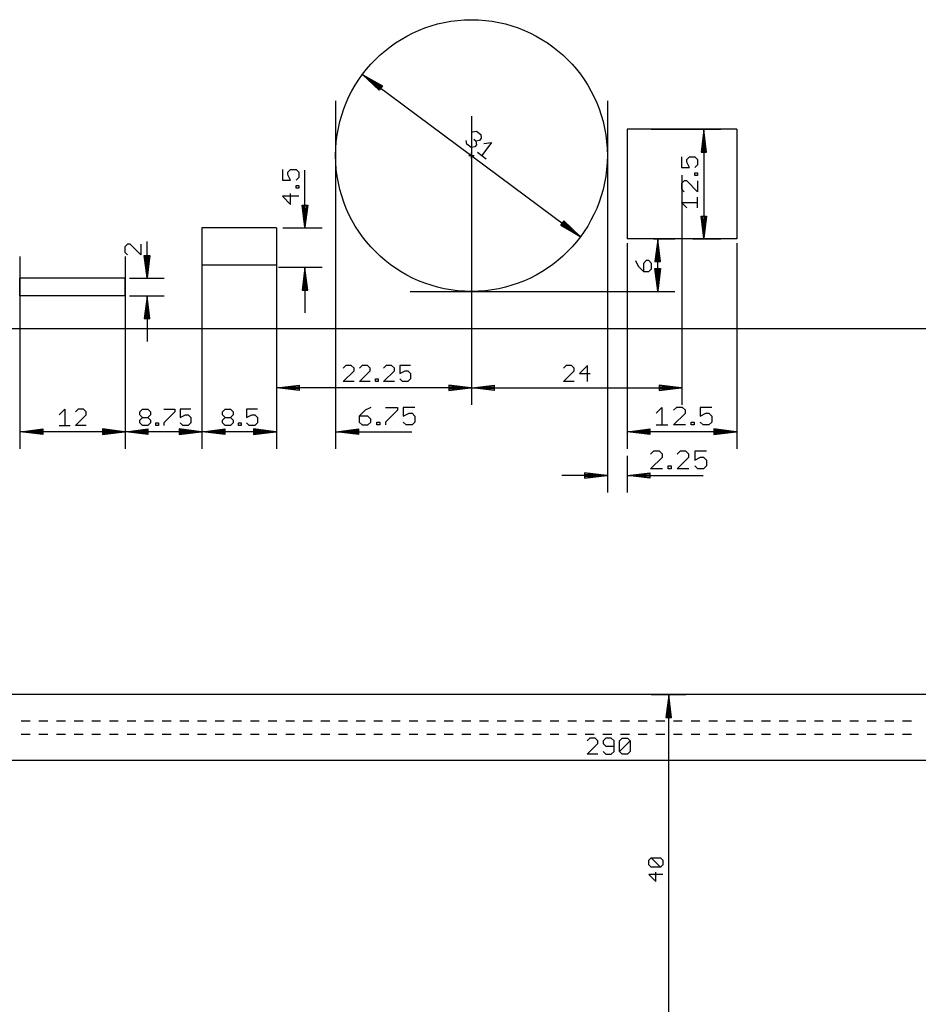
# Model space of a CAD drawing. Extents: x -279 to 630, y -428 to 126.
# Tile 7 of 14: x 78 to 180, y -75 to 37. Entities that reach past the tile are written whole.
import ezdxf

# ---------------------------------------------------------------- set-up
doc = ezdxf.new("R2010")
doc.units = 0
doc.layers.add('20', color=7, linetype='CONTINUOUS')
doc.layers.add('47', color=140, linetype='CONTINUOUS')

msp = doc.modelspace()

# ---------------------------------------------------------------- linework, layer by layer
at = {"layer": '20'}
for p, q in [((159.75, 24.5), (147.25, 24.5)), ((147.25, 24.5), (147.25, 12)), ((159.75, 24.5), (159.75, 12)), ((107.25, 13.25), (98.75, 13.25)), ((98.75, 13.25), (98.75, 9)), ((107.25, 13.25), (107.25, 9)), ((159.75, 12), (147.25, 12)), ((107.25, 9), (98.75, 9)), ((90, 7.5), (78, 7.5)), ((78, 5.5), (78, 7.5)), ((90, 5.5), (90, 7.5)), ((90, 5.5), (78, 5.5)), ((285, 1.75), (5, 1.75)), ((288.5, -40), (1.5, -40)), ((78.1486, -43), (79.1591, -43)), ((80.1591, -43), (81.1696, -43)), ((82.1696, -43), (83.1801, -43)), ((84.1801, -43), (85.1906, -43)), ((86.1906, -43), (87.2011, -43)), ((88.2011, -43), (89.2115, -43)), ((90.2115, -43), (91.222, -43)), ((92.222, -43), (93.2325, -43)), ((94.2325, -43), (95.243, -43)), ((96.243, -43), (97.2535, -43)), ((98.2535, -43), (99.264, -43)), ((100.264, -43), (101.2745, -43)), ((102.2745, -43), (103.285, -43)), ((104.285, -43), (105.2955, -43)), ((106.2955, -43), (107.3059, -43)), ((108.3059, -43), (109.3164, -43)), ((110.3164, -43), (111.3269, -43)), ((112.3269, -43), (113.3374, -43)), ((114.3374, -43), (115.3479, -43)), ((116.3479, -43), (117.3584, -43)), ((118.3584, -43), (119.3689, -43)), ((120.3689, -43), (121.3794, -43)), ((122.3794, -43), (123.3899, -43)), ((124.3899, -43), (125.4004, -43)), ((126.4004, -43), (127.4108, -43)), ((128.4108, -43), (129.4213, -43)), ((130.4213, -43), (131.4318, -43)), ((132.4318, -43), (133.4423, -43)), ((134.4423, -43), (135.4528, -43)), ((136.4528, -43), (137.4633, -43)), ((138.4633, -43), (139.4738, -43)), ((140.4738, -43), (141.4843, -43)), ((142.4843, -43), (143.4948, -43)), ((144.4948, -43), (145.5052, -43)), ((146.5052, -43), (147.5157, -43)), ((148.5157, -43), (149.5262, -43)), ((150.5262, -43), (151.5367, -43)), ((152.5367, -43), (153.5472, -43)), ((154.5472, -43), (155.5577, -43)), ((156.5577, -43), (157.5682, -43)), ((158.5682, -43), (159.5787, -43)), ((160.5787, -43), (161.5892, -43)), ((162.5892, -43), (163.5996, -43)), ((164.5996, -43), (165.6101, -43)), ((166.6101, -43), (167.6206, -43)), ((168.6206, -43), (169.6311, -43)), ((170.6311, -43), (171.6416, -43)), ((172.6416, -43), (173.6521, -43)), ((174.6521, -43), (175.6626, -43)), ((176.6626, -43), (177.6731, -43)), ((178.6731, -43), (179.6836, -43)), ((78.1486, -44.5), (79.1591, -44.5)), ((80.1591, -44.5), (81.1696, -44.5)), ((82.1696, -44.5), (83.1801, -44.5)), ((84.1801, -44.5), (85.1906, -44.5)), ((86.1906, -44.5), (87.2011, -44.5)), ((88.2011, -44.5), (89.2115, -44.5)), ((90.2115, -44.5), (91.222, -44.5)), ((92.222, -44.5), (93.2325, -44.5)), ((94.2325, -44.5), (95.243, -44.5)), ((96.243, -44.5), (97.2535, -44.5)), ((98.2535, -44.5), (99.264, -44.5)), ((100.264, -44.5), (101.2745, -44.5)), ((102.2745, -44.5), (103.285, -44.5)), ((104.285, -44.5), (105.2955, -44.5)), ((106.2955, -44.5), (107.3059, -44.5)), ((108.3059, -44.5), (109.3164, -44.5)), ((110.3164, -44.5), (111.3269, -44.5)), ((112.3269, -44.5), (113.3374, -44.5)), ((114.3374, -44.5), (115.3479, -44.5)), ((116.3479, -44.5), (117.3584, -44.5)), ((118.3584, -44.5), (119.3689, -44.5)), ((120.3689, -44.5), (121.3794, -44.5)), ((122.3794, -44.5), (123.3899, -44.5)), ((124.3899, -44.5), (125.4004, -44.5)), ((126.4004, -44.5), (127.4108, -44.5)), ((128.4108, -44.5), (129.4213, -44.5)), ((130.4213, -44.5), (131.4318, -44.5)), ((132.4318, -44.5), (133.4423, -44.5)), ((134.4423, -44.5), (135.4528, -44.5)), ((136.4528, -44.5), (137.4633, -44.5)), ((138.4633, -44.5), (139.4738, -44.5)), ((140.4738, -44.5), (141.4843, -44.5)), ((142.4843, -44.5), (143.4948, -44.5)), ((144.4948, -44.5), (145.5052, -44.5)), ((146.5052, -44.5), (147.5157, -44.5)), ((148.5157, -44.5), (149.5262, -44.5)), ((150.5262, -44.5), (151.5367, -44.5)), ((152.5367, -44.5), (153.5472, -44.5)), ((154.5472, -44.5), (155.5577, -44.5)), ((156.5577, -44.5), (157.5682, -44.5)), ((158.5682, -44.5), (159.5787, -44.5)), ((160.5787, -44.5), (161.5892, -44.5)), ((162.5892, -44.5), (163.5996, -44.5)), ((164.5996, -44.5), (165.6101, -44.5)), ((166.6101, -44.5), (167.6206, -44.5)), ((168.6206, -44.5), (169.6311, -44.5)), ((170.6311, -44.5), (171.6416, -44.5)), ((172.6416, -44.5), (173.6521, -44.5)), ((174.6521, -44.5), (175.6626, -44.5)), ((176.6626, -44.5), (177.6731, -44.5)), ((178.6731, -44.5), (179.6836, -44.5))]:
    msp.add_line(p, q, dxfattribs=at)
msp.add_circle((129.5, 21.5), 15.5, dxfattribs=at)
at = {"layer": '47'}
for p, q in [((117.0654, 30.7537), (117.0654, 30.7537)), ((117.1175, 30.7149), (141.8825, 12.2851)), ((117.1175, 30.7149), (119.3418, 29.4575)), ((118.9606, 28.9453), (117.1175, 30.7149)), ((117.1175, 30.7149), (119.2288, 29.3057)), ((119.0736, 29.0971), (117.1175, 30.7149)), ((117.1175, 30.7149), (119.3064, 29.41)), ((118.996, 28.9929), (117.1175, 30.7149)), ((119.3418, 29.4575), (118.9606, 28.9453)), ((114, 27.75), (114, -11.95)), ((145, 27.75), (145, -16.95)), ((129.5, 26), (129.5, -6.95)), ((129.6255, 24.2077), (130.0568, 24.2706)), ((130.0568, 24.2706), (130.551, 23.9022)), ((130.551, 23.9022), (130.6139, 23.4709)), ((150, 24.5), (157.95, 24.5)), ((156, 24.435), (155.6808, 21.9)), ((156, 24.435), (155.74, 21.9)), ((156, 24.435), (155.87, 21.9)), ((156, 24.435), (156, 12.065)), ((156.3192, 21.9), (156, 24.435)), ((156.13, 21.9), (156, 24.435)), ((156.26, 21.9), (156, 24.435)), ((128.9517, 22.788), (128.8888, 23.2193)), ((129.4459, 22.4196), (128.9517, 22.788)), ((129.8772, 22.4825), (129.4459, 22.4196)), ((129.9984, 23.1609), (129.7513, 23.3451)), ((130.0614, 22.7296), (129.8772, 22.4825)), ((130.4297, 23.2238), (129.9984, 23.1609)), ((129.9984, 23.1609), (130.0614, 22.7296)), ((130.6139, 23.4709), (130.4297, 23.2238)), ((131.7804, 22.9858), (130.6753, 21.5032)), ((130.9178, 22.86), (131.7804, 22.9858)), ((129.1808, 21.5), (129.8192, 21.5)), ((129.5, 21.1808), (129.5, 21.8192)), ((130.1811, 21.8716), (131.1695, 21.1348)), ((153.4446, 21.3736), (153.4446, 20.1408)), ((154.061, 21.0654), (154.3692, 21.3736)), ((154.3692, 21.3736), (154.9856, 21.3736)), ((154.9856, 21.3736), (155.2938, 21.0654)), ((155.6808, 21.9), (156.3192, 21.9)), ((154.061, 20.7572), (154.061, 21.0654)), ((154.3692, 20.1408), (154.061, 20.7572)), ((155.2938, 20.449), (154.9856, 20.1408)), ((155.2938, 21.0654), (155.2938, 20.449)), ((107.9446, 19.9213), (107.9446, 18.6886)), ((108.561, 19.6131), (108.8692, 19.9213)), ((108.561, 19.3049), (108.561, 19.6131)), ((108.8692, 18.6886), (108.561, 19.3049)), ((108.8692, 19.9213), (109.4856, 19.9213)), ((109.4856, 19.9213), (109.7938, 19.6131)), ((109.7938, 19.6131), (109.7938, 18.9968)), ((110.5, 13.315), (110.5, 19.8309)), ((153.4446, 20.1408), (154.3692, 20.1408)), ((153.5, 19.25), (153.5, -6.95)), ((154.9856, 19.22), (154.9856, 19.5282)), ((154.9856, 19.5282), (155.2938, 19.5282)), ((155.2938, 19.22), (154.9856, 19.22)), ((155.2938, 19.5282), (155.2938, 19.22)), ((107.9446, 18.6886), (108.8692, 18.6886)), ((109.7938, 18.9968), (109.4856, 18.6886)), ((109.4856, 17.7678), (109.4856, 18.076)), ((109.4856, 18.076), (109.7938, 18.076)), ((109.7938, 18.076), (109.7938, 17.7678)), ((153.7528, 18.6112), (153.4446, 18.303)), ((153.4446, 18.303), (153.4446, 17.6866)), ((154.061, 18.6112), (153.7528, 18.6112)), ((155.2938, 17.3784), (154.061, 18.6112)), ((155.2938, 18.6112), (155.2938, 17.3784)), ((109.7938, 16.8508), (107.9446, 16.8508)), ((107.9446, 16.8508), (108.8692, 15.9262)), ((108.8692, 15.9262), (108.8692, 17.159)), ((109.7938, 17.7678), (109.4856, 17.7678)), ((153.4446, 17.6866), (153.7528, 17.3784)), ((110.5, 13.315), (110.1808, 15.85)), ((110.1808, 15.85), (110.8192, 15.85)), ((110.5, 13.315), (110.24, 15.85)), ((110.5, 13.315), (110.37, 15.85)), ((110.8192, 15.85), (110.5, 13.315)), ((110.63, 15.85), (110.5, 13.315)), ((110.76, 15.85), (110.5, 13.315)), ((154.061, 15.5369), (153.4446, 16.1533)), ((153.4446, 16.1533), (155.2938, 16.1533)), ((155.2938, 15.5369), (155.2938, 16.7697)), ((140.0394, 14.0547), (139.6582, 13.5425)), ((139.6582, 13.5425), (141.8825, 12.2851)), ((139.6936, 13.59), (141.8825, 12.2851)), ((139.7712, 13.6943), (141.8825, 12.2851)), ((141.8825, 12.2851), (139.9264, 13.9029)), ((141.8825, 12.2851), (140.004, 14.0071)), ((141.8825, 12.2851), (140.0394, 14.0547)), ((156, 12.065), (155.6808, 14.6)), ((155.6808, 14.6), (156.3192, 14.6)), ((156, 12.065), (155.74, 14.6)), ((156, 12.065), (155.87, 14.6)), ((156.3192, 14.6), (156, 12.065)), ((156.13, 14.6), (156, 12.065)), ((156.26, 14.6), (156, 12.065)), ((108, 13.25), (112.45, 13.25)), ((90.2528, 11.409), (89.9446, 11.1008)), ((90.561, 11.409), (90.2528, 11.409)), ((91.7938, 10.1762), (90.561, 11.409)), ((91.7938, 11.409), (91.7938, 10.1762)), ((92.5, 7.565), (92.5, 11.6977)), ((107.25, 12.25), (107.25, -6.95)), ((141.9346, 12.2463), (141.9346, 12.2463)), ((147.25, 11.5), (147.25, -11.95)), ((150.25, 12), (152.7, 12)), ((150.75, 11.935), (150.4308, 9.4)), ((150.75, 11.935), (150.49, 9.4)), ((150.75, 11.935), (150.62, 9.4)), ((150.75, 6.065), (150.75, 11.935)), ((151.0692, 9.4), (150.75, 11.935)), ((150.88, 9.4), (150.75, 11.935)), ((151.01, 9.4), (150.75, 11.935)), ((154.75, 12), (157.95, 12)), ((159.75, 11.5), (159.75, -11.95)), ((89.9446, 11.1008), (89.9446, 10.4844)), ((89.9446, 10.4844), (90.2528, 10.1762)), ((78, 10), (78, -11.95)), ((90, 10), (90, -11.95)), ((92.5, 7.565), (92.1808, 10.1)), ((92.1808, 10.1), (92.8192, 10.1)), ((92.5, 7.565), (92.24, 10.1)), ((92.5, 7.565), (92.37, 10.1)), ((92.8192, 10.1), (92.5, 7.565)), ((92.63, 10.1), (92.5, 7.565)), ((92.76, 10.1), (92.5, 7.565)), ((98.75, 10), (98.75, -11.95)), ((148.1946, 9.5101), (148.5028, 8.8937)), ((149.4274, 9.5101), (149.1192, 9.2019)), ((149.1192, 9.2019), (149.1192, 8.2773)), ((149.7356, 9.5101), (149.4274, 9.5101)), ((150.0438, 9.2019), (149.7356, 9.5101)), ((150.0438, 8.5855), (150.0438, 9.2019)), ((150.4308, 9.4), (151.0692, 9.4)), ((107.5, 8.75), (112.45, 8.75)), ((110.5, 8.685), (110.1808, 6.15)), ((110.5, 8.685), (110.24, 6.15)), ((110.5, 8.685), (110.37, 6.15)), ((110.5, 8.685), (110.5, 3.55)), ((110.8192, 6.15), (110.5, 8.685)), ((110.63, 6.15), (110.5, 8.685)), ((110.76, 6.15), (110.5, 8.685)), ((148.5028, 8.8937), (149.1192, 8.2773)), ((149.1192, 8.2773), (149.7356, 8.2773)), ((149.7356, 8.2773), (150.0438, 8.5855)), ((150.75, 6.065), (150.4308, 8.6)), ((150.4308, 8.6), (151.0692, 8.6)), ((150.75, 6.065), (150.49, 8.6)), ((150.75, 6.065), (150.62, 8.6)), ((151.0692, 8.6), (150.75, 6.065)), ((150.88, 8.6), (150.75, 6.065)), ((151.01, 8.6), (150.75, 6.065)), ((90.5, 7.5), (94.45, 7.5)), ((107.25, 6.5), (107.25, -11.95)), ((110.1808, 6.15), (110.8192, 6.15)), ((122.5, 6), (152.7, 6)), ((90.5, 5.5), (94.45, 5.5)), ((92.5, 5.435), (92.1808, 2.9)), ((92.5, 5.435), (92.24, 2.9)), ((92.5, 5.435), (92.37, 2.9)), ((92.5, 5.435), (92.5, 0.3)), ((92.8192, 2.9), (92.5, 5.435)), ((92.63, 2.9), (92.5, 5.435)), ((92.76, 2.9), (92.5, 5.435)), ((92.1808, 2.9), (92.8192, 2.9)), ((129.5, -1.5), (129.5, -6.95)), ((115.1757, -2.4446), (114.8675, -2.7528)), ((114.8675, -4.2938), (116.1002, -3.061)), ((115.7921, -2.4446), (115.1757, -2.4446)), ((116.1002, -2.7528), (115.7921, -2.4446)), ((116.1002, -3.061), (116.1002, -2.7528)), ((117.0172, -2.4446), (116.709, -2.7528)), ((116.709, -4.2938), (117.9418, -3.061)), ((117.6336, -2.4446), (117.0172, -2.4446)), ((117.9418, -2.7528), (117.6336, -2.4446)), ((117.9418, -3.061), (117.9418, -2.7528)), ((119.7796, -2.4446), (119.4714, -2.7528)), ((119.4714, -4.2938), (120.7042, -3.061)), ((120.396, -2.4446), (119.7796, -2.4446)), ((120.7042, -2.7528), (120.396, -2.4446)), ((120.7042, -3.061), (120.7042, -2.7528)), ((122.5457, -2.4446), (121.313, -2.4446)), ((121.313, -2.4446), (121.313, -3.3692)), ((121.313, -3.3692), (121.9294, -3.061)), ((121.9294, -3.061), (122.2375, -3.061)), ((122.2375, -3.061), (122.5457, -3.3692)), ((122.5457, -3.3692), (122.5457, -3.9856)), ((140.2911, -2.4446), (139.9829, -2.7528)), ((139.9829, -4.2938), (141.2157, -3.061)), ((140.9075, -2.4446), (140.2911, -2.4446)), ((141.2157, -2.7528), (140.9075, -2.4446)), ((141.2157, -3.061), (141.2157, -2.7528)), ((142.7491, -2.4446), (141.8245, -3.3692)), ((141.8245, -3.3692), (143.0573, -3.3692)), ((142.7491, -4.2938), (142.7491, -2.4446)), ((116.1002, -4.2938), (114.8675, -4.2938)), ((117.9418, -4.2938), (116.709, -4.2938)), ((118.5506, -4.2938), (118.5506, -3.9856)), ((118.5506, -3.9856), (118.8588, -3.9856)), ((118.8588, -4.2938), (118.5506, -4.2938)), ((118.8588, -3.9856), (118.8588, -4.2938)), ((120.7042, -4.2938), (119.4714, -4.2938)), ((121.6212, -4.2938), (121.313, -3.9856)), ((122.2375, -4.2938), (121.6212, -4.2938)), ((122.5457, -3.9856), (122.2375, -4.2938)), ((141.2157, -4.2938), (139.9829, -4.2938)), ((90, -4.75), (90, -11.95)), ((107.315, -5), (109.85, -4.6808)), ((107.315, -5), (109.85, -4.74)), ((107.315, -5), (109.85, -4.87)), ((129.435, -5), (107.315, -5)), ((109.85, -5.3192), (107.315, -5)), ((109.85, -5.13), (107.315, -5)), ((109.85, -5.26), (107.315, -5)), ((109.85, -4.6808), (109.85, -5.3192)), ((129.435, -5), (126.9, -4.6808)), ((126.9, -4.6808), (126.9, -5.3192)), ((129.435, -5), (126.9, -4.74)), ((129.435, -5), (126.9, -4.87)), ((126.9, -5.3192), (129.435, -5)), ((126.9, -5.13), (129.435, -5)), ((126.9, -5.26), (129.435, -5)), ((129.565, -5), (132.1, -4.6808)), ((129.565, -5), (132.1, -4.74)), ((129.565, -5), (132.1, -4.87)), ((129.565, -5), (153.435, -5)), ((132.1, -5.3192), (129.565, -5)), ((132.1, -5.13), (129.565, -5)), ((132.1, -5.26), (129.565, -5)), ((132.1, -4.6808), (132.1, -5.3192)), ((153.435, -5), (150.9, -4.6808)), ((150.9, -4.6808), (150.9, -5.3192)), ((153.435, -5), (150.9, -4.74)), ((153.435, -5), (150.9, -4.87)), ((150.9, -5.3192), (153.435, -5)), ((150.9, -5.13), (153.435, -5)), ((150.9, -5.26), (153.435, -5)), ((107.25, -6.5), (107.25, -11.95)), ((78, -7.5), (78, -11.95)), ((82.4829, -8.061), (83.0993, -7.4446)), ((83.0993, -7.4446), (83.0993, -9.2938)), ((84.6327, -7.4446), (84.3245, -7.7528)), ((85.2491, -7.4446), (84.6327, -7.4446)), ((85.5573, -7.7528), (85.2491, -7.4446)), ((85.5573, -8.061), (85.5573, -7.7528)), ((91.6619, -7.7528), (91.9701, -7.4446)), ((91.6619, -8.061), (91.6619, -7.7528)), ((91.9701, -7.4446), (92.5865, -7.4446)), ((92.5865, -7.4446), (92.8946, -7.7528)), ((92.8946, -7.7528), (92.8946, -8.061)), ((94.4242, -7.4446), (95.657, -7.4446)), ((95.657, -7.7528), (94.4242, -8.9856)), ((95.657, -7.4446), (95.657, -7.7528)), ((97.4986, -7.4446), (96.2658, -7.4446)), ((96.2658, -7.4446), (96.2658, -8.3692)), ((98.75, -7.25), (98.75, -11.95)), ((101.0857, -7.7528), (101.3939, -7.4446)), ((101.0857, -8.061), (101.0857, -7.7528)), ((101.3939, -7.4446), (102.0103, -7.4446)), ((102.0103, -7.4446), (102.3185, -7.7528)), ((102.3185, -7.7528), (102.3185, -8.061)), ((105.0809, -7.4446), (103.8481, -7.4446)), ((103.8481, -7.4446), (103.8481, -8.3692)), ((117.3583, -7.5614), (116.6889, -8.2308)), ((118.0278, -7.2267), (117.3583, -7.5614)), ((119.7059, -7.2267), (121.0448, -7.2267)), ((121.0448, -7.5614), (119.7059, -8.9003)), ((121.0448, -7.2267), (121.0448, -7.5614)), ((123.0562, -7.2267), (121.7173, -7.2267)), ((121.7173, -7.2267), (121.7173, -8.2308)), ((150.5496, -7.8961), (151.2191, -7.2267)), ((151.2191, -7.2267), (151.2191, -9.235)), ((152.8957, -7.2267), (152.561, -7.5614)), ((153.5652, -7.2267), (152.8957, -7.2267)), ((153.8999, -7.5614), (153.5652, -7.2267)), ((153.8999, -7.8961), (153.8999, -7.5614)), ((156.9169, -7.2267), (155.5781, -7.2267)), ((155.5781, -7.2267), (155.5781, -8.2308)), ((84.3245, -9.2938), (85.5573, -8.061)), ((91.9701, -8.3692), (91.6619, -8.061)), ((91.6619, -8.6774), (91.9701, -8.3692)), ((91.6619, -8.9856), (91.6619, -8.6774)), ((91.9701, -9.2938), (91.6619, -8.9856)), ((91.9701, -8.3692), (92.5865, -8.3692)), ((92.8946, -8.061), (92.5865, -8.3692)), ((92.5865, -8.3692), (92.8946, -8.6774)), ((92.8946, -8.9856), (92.5865, -9.2938)), ((92.8946, -8.6774), (92.8946, -8.9856)), ((93.5034, -9.2938), (93.5034, -8.9856)), ((93.5034, -8.9856), (93.8116, -8.9856)), ((93.8116, -8.9856), (93.8116, -9.2938)), ((94.4242, -8.9856), (94.4242, -9.2938)), ((96.2658, -8.3692), (96.8822, -8.061)), ((96.574, -9.2938), (96.2658, -8.9856)), ((96.8822, -8.061), (97.1904, -8.061)), ((97.1904, -8.061), (97.4986, -8.3692)), ((97.4986, -8.9856), (97.1904, -9.2938)), ((97.4986, -8.3692), (97.4986, -8.9856)), ((101.3939, -8.3692), (101.0857, -8.061)), ((101.0857, -8.6774), (101.3939, -8.3692)), ((101.0857, -8.9856), (101.0857, -8.6774)), ((101.3939, -9.2938), (101.0857, -8.9856)), ((101.3939, -8.3692), (102.0103, -8.3692)), ((102.3185, -8.061), (102.0103, -8.3692)), ((102.0103, -8.3692), (102.3185, -8.6774)), ((102.3185, -8.9856), (102.0103, -9.2938)), ((102.3185, -8.6774), (102.3185, -8.9856)), ((102.9273, -9.2938), (102.9273, -8.9856)), ((102.9273, -8.9856), (103.2355, -8.9856)), ((103.2355, -8.9856), (103.2355, -9.2938)), ((103.8481, -8.3692), (104.4645, -8.061)), ((104.1563, -9.2938), (103.8481, -8.9856)), ((104.4645, -8.061), (104.7727, -8.061)), ((104.7727, -8.061), (105.0809, -8.3692)), ((105.0809, -8.9856), (104.7727, -9.2938)), ((105.0809, -8.3692), (105.0809, -8.9856)), ((116.6889, -8.2308), (116.6889, -8.9003)), ((117.6931, -8.2308), (116.6889, -8.2308)), ((116.6889, -8.9003), (117.0236, -9.235)), ((118.0278, -8.5656), (117.6931, -8.2308)), ((117.6931, -9.235), (118.0278, -8.9003)), ((118.0278, -8.9003), (118.0278, -8.5656)), ((118.7003, -9.235), (118.7003, -8.9003)), ((118.7003, -8.9003), (119.035, -8.9003)), ((119.035, -8.9003), (119.035, -9.235)), ((119.7059, -8.9003), (119.7059, -9.235)), ((121.7173, -8.2308), (122.3868, -7.8961)), ((122.052, -9.235), (121.7173, -8.9003)), ((122.3868, -7.8961), (122.7215, -7.8961)), ((122.7215, -7.8961), (123.0562, -8.2308)), ((123.0562, -8.9003), (122.7215, -9.235)), ((123.0562, -8.2308), (123.0562, -8.9003)), ((152.561, -9.235), (153.8999, -7.8961)), ((154.5724, -9.235), (154.5724, -8.9003)), ((154.5724, -8.9003), (154.9071, -8.9003)), ((154.9071, -8.9003), (154.9071, -9.235)), ((155.5781, -8.2308), (156.2475, -7.8961)), ((155.9128, -9.235), (155.5781, -8.9003)), ((156.2475, -7.8961), (156.5822, -7.8961)), ((156.5822, -7.8961), (156.9169, -8.2308)), ((156.9169, -8.9003), (156.5822, -9.235)), ((156.9169, -8.2308), (156.9169, -8.9003)), ((78.065, -10), (80.6, -9.6808)), ((78.065, -10), (80.6, -9.74)), ((78.065, -10), (80.6, -9.87)), ((89.935, -10), (78.065, -10)), ((80.6, -10.3192), (78.065, -10)), ((80.6, -10.13), (78.065, -10)), ((80.6, -10.26), (78.065, -10)), ((80.6, -9.6808), (80.6, -10.3192)), ((82.4829, -9.2938), (83.7157, -9.2938)), ((85.5573, -9.2938), (84.3245, -9.2938)), ((89.935, -10), (87.4, -9.6808)), ((87.4, -9.6808), (87.4, -10.3192)), ((89.935, -10), (87.4, -9.74)), ((89.935, -10), (87.4, -9.87)), ((87.4, -10.3192), (89.935, -10)), ((87.4, -10.13), (89.935, -10)), ((87.4, -10.26), (89.935, -10)), ((90.065, -10), (92.6, -9.6808)), ((90.065, -10), (92.6, -9.74)), ((90.065, -10), (92.6, -9.87)), ((98.685, -10), (90.065, -10)), ((92.6, -10.3192), (90.065, -10)), ((92.6, -10.13), (90.065, -10)), ((92.6, -10.26), (90.065, -10)), ((92.5865, -9.2938), (91.9701, -9.2938)), ((92.6, -9.6808), (92.6, -10.3192)), ((93.8116, -9.2938), (93.5034, -9.2938)), ((98.685, -10), (96.15, -9.6808)), ((96.15, -9.6808), (96.15, -10.3192)), ((98.685, -10), (96.15, -9.74)), ((98.685, -10), (96.15, -9.87)), ((96.15, -10.3192), (98.685, -10)), ((96.15, -10.13), (98.685, -10)), ((96.15, -10.26), (98.685, -10)), ((97.1904, -9.2938), (96.574, -9.2938)), ((98.815, -10), (101.35, -9.6808)), ((98.815, -10), (101.35, -9.74)), ((98.815, -10), (101.35, -9.87)), ((107.185, -10), (98.815, -10)), ((101.35, -10.3192), (98.815, -10)), ((101.35, -10.13), (98.815, -10)), ((101.35, -10.26), (98.815, -10)), ((101.35, -9.6808), (101.35, -10.3192)), ((102.0103, -9.2938), (101.3939, -9.2938)), ((107.185, -10), (102.05, -10)), ((103.2355, -9.2938), (102.9273, -9.2938)), ((104.7727, -9.2938), (104.1563, -9.2938)), ((107.185, -10), (104.65, -9.6808)), ((104.65, -9.6808), (104.65, -10.3192)), ((107.185, -10), (104.65, -9.6808)), ((104.65, -9.6808), (104.65, -10.3192)), ((107.185, -10), (104.65, -9.74)), ((107.185, -10), (104.65, -9.74)), ((107.185, -10), (104.65, -9.87)), ((107.185, -10), (104.65, -9.87)), ((104.65, -10.3192), (107.185, -10)), ((104.65, -10.13), (107.185, -10)), ((104.65, -10.26), (107.185, -10)), ((104.65, -10.3192), (107.185, -10)), ((104.65, -10.13), (107.185, -10)), ((104.65, -10.26), (107.185, -10)), ((114.065, -10), (116.6, -9.6808)), ((114.065, -10), (116.6, -9.74)), ((114.065, -10), (116.6, -9.87)), ((114.065, -10), (122.6785, -10)), ((116.6, -10.3192), (114.065, -10)), ((116.6, -10.13), (114.065, -10)), ((116.6, -10.26), (114.065, -10)), ((116.6, -9.6808), (116.6, -10.3192)), ((117.0236, -9.235), (117.6931, -9.235)), ((119.035, -9.235), (118.7003, -9.235)), ((122.7215, -9.235), (122.052, -9.235)), ((147.315, -10), (149.85, -9.6808)), ((147.315, -10), (149.85, -9.74)), ((147.315, -10), (149.85, -9.87)), ((159.685, -10), (147.315, -10)), ((149.85, -10.3192), (147.315, -10)), ((149.85, -10.13), (147.315, -10)), ((149.85, -10.26), (147.315, -10)), ((149.85, -9.6808), (149.85, -10.3192)), ((150.5496, -9.235), (151.8885, -9.235)), ((153.8999, -9.235), (152.561, -9.235)), ((154.9071, -9.235), (154.5724, -9.235)), ((156.5822, -9.235), (155.9128, -9.235)), ((159.685, -10), (157.15, -9.6808)), ((157.15, -9.6808), (157.15, -10.3192)), ((159.685, -10), (157.15, -9.74)), ((159.685, -10), (157.15, -9.87)), ((157.15, -10.3192), (159.685, -10)), ((157.15, -10.13), (159.685, -10)), ((157.15, -10.26), (159.685, -10)), ((150.2736, -12.2267), (149.9389, -12.5614)), ((150.9431, -12.2267), (150.2736, -12.2267)), ((151.2778, -12.5614), (150.9431, -12.2267)), ((153.2907, -12.2267), (152.9559, -12.5614)), ((153.9601, -12.2267), (153.2907, -12.2267)), ((154.2948, -12.5614), (153.9601, -12.2267)), ((156.3062, -12.2267), (154.9673, -12.2267)), ((154.9673, -12.2267), (154.9673, -13.2308)), ((147.25, -12.75), (147.25, -16.95)), ((149.9389, -14.235), (151.2778, -12.8961)), ((151.2778, -12.8961), (151.2778, -12.5614)), ((152.9559, -14.235), (154.2948, -12.8961)), ((154.2948, -12.8961), (154.2948, -12.5614)), ((154.9673, -13.2308), (155.6368, -12.8961)), ((155.6368, -12.8961), (155.9715, -12.8961)), ((155.9715, -12.8961), (156.3062, -13.2308)), ((156.3062, -13.2308), (156.3062, -13.9003)), ((151.2778, -14.235), (149.9389, -14.235)), ((151.9503, -14.235), (151.9503, -13.9003)), ((151.9503, -13.9003), (152.285, -13.9003)), ((152.285, -14.235), (151.9503, -14.235)), ((152.285, -13.9003), (152.285, -14.235)), ((154.2948, -14.235), (152.9559, -14.235)), ((155.302, -14.235), (154.9673, -13.9003)), ((155.9715, -14.235), (155.302, -14.235)), ((156.3062, -13.9003), (155.9715, -14.235)), ((144.935, -15), (139.8, -15)), ((144.935, -15), (142.4, -14.6808)), ((142.4, -14.6808), (142.4, -15.3192)), ((144.935, -15), (142.4, -14.74)), ((144.935, -15), (142.4, -14.87)), ((142.4, -15.3192), (144.935, -15)), ((142.4, -15.13), (144.935, -15)), ((142.4, -15.26), (144.935, -15)), ((147.315, -15), (149.85, -14.6808)), ((147.315, -15), (149.85, -14.74)), ((147.315, -15), (149.85, -14.87)), ((147.315, -15), (155.9285, -15)), ((149.85, -15.3192), (147.315, -15)), ((149.85, -15.13), (147.315, -15)), ((149.85, -15.26), (147.315, -15)), ((149.85, -14.6808), (149.85, -15.3192)), ((150, -40), (153.95, -40)), ((152, -40.065), (151.6808, -42.6)), ((152, -40.065), (151.74, -42.6)), ((152, -40.065), (151.87, -42.6)), ((152, -79.935), (152, -40.065)), ((152.3192, -42.6), (152, -40.065)), ((152.13, -42.6), (152, -40.065)), ((152.26, -42.6), (152, -40.065)), ((151.6808, -42.6), (152.3192, -42.6)), ((142.9923, -44.9446), (142.6841, -45.2528)), ((142.6841, -46.7938), (143.9169, -45.561)), ((143.6087, -44.9446), (142.9923, -44.9446)), ((143.9169, -45.2528), (143.6087, -44.9446)), ((143.9169, -45.561), (143.9169, -45.2528)), ((144.8338, -44.9446), (144.5256, -45.2528)), ((144.5256, -45.2528), (144.5256, -45.561)), ((144.5256, -45.561), (144.8338, -45.8692)), ((145.4502, -44.9446), (144.8338, -44.9446)), ((144.8338, -45.8692), (145.7584, -45.8692)), ((145.7584, -45.2528), (145.4502, -44.9446)), ((145.7584, -46.4856), (145.7584, -45.2528)), ((146.3672, -45.2528), (146.6754, -44.9446)), ((146.3672, -46.4856), (146.3672, -45.2528)), ((146.3672, -46.4856), (147.6, -45.2528)), ((146.6754, -44.9446), (147.2918, -44.9446)), ((147.2918, -44.9446), (147.6, -45.2528)), ((147.6, -45.2528), (147.6, -46.4856)), ((143.9169, -46.7938), (142.6841, -46.7938)), ((144.5256, -46.4856), (144.8338, -46.7938)), ((144.8338, -46.7938), (145.4502, -46.7938)), ((145.4502, -46.7938), (145.7584, -46.4856)), ((146.6754, -46.7938), (146.3672, -46.4856)), ((147.2918, -46.7938), (146.6754, -46.7938)), ((147.6, -46.4856), (147.2918, -46.7938)), ((289.935, -47.5), (0.065, -47.5)), ((149.735, -58.8879), (150.002, -58.621)), ((149.735, -59.4218), (149.735, -58.8879)), ((150.002, -59.6887), (149.735, -59.4218)), ((150.002, -58.621), (151.0697, -58.621)), ((151.0697, -59.6887), (150.002, -58.621)), ((151.0697, -58.621), (151.3366, -58.8879)), ((151.3366, -59.4218), (151.0697, -59.6887)), ((151.3366, -58.8879), (151.3366, -59.4218)), ((151.3366, -60.5251), (149.735, -60.5251)), ((149.735, -60.5251), (150.5358, -61.3259)), ((151.0697, -59.6887), (150.002, -59.6887)), ((150.5358, -61.3259), (150.5358, -60.2581))]:
    msp.add_line(p, q, dxfattribs=at)

doc.saveas('drawing.dxf')
